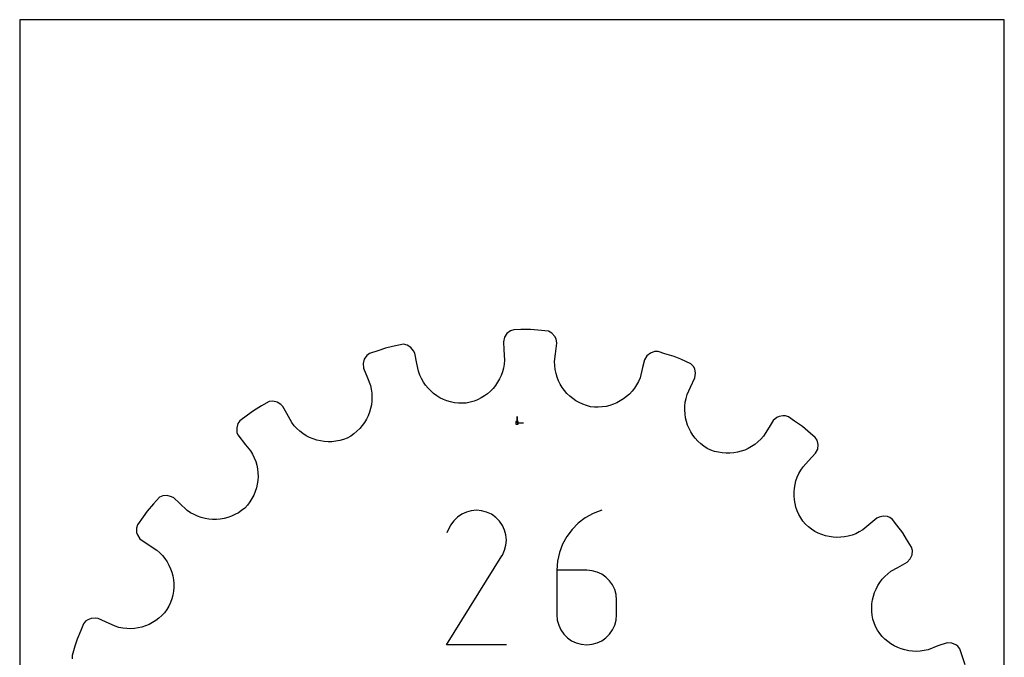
# Model space of a CAD drawing. Extents: x 0 to 216, y 0 to 279.
# Tile 2 of 2: x 0 to 216, y 140 to 279. Entities that reach past the tile are written whole.
import ezdxf

# ---------------------------------------------------------------- set-up
doc = ezdxf.new("R2010")
doc.units = 0

msp = doc.modelspace()

# ---------------------------------------------------------------- linework, layer by layer
at = {"layer": 'annotation', "color": 1}
for p, q in [((109.051908, 190.959435), (109.051908, 192.388185)), ((109.051908, 190.959435), (109.051908, 192.388185)), ((109.051908, 192.388185), (109.051908, 190.959435)), ((109.051908, 190.959435), (110.480658, 190.959435)), ((96.931517, 170.932057), (96.001314, 170.290613)), ((97.948251, 171.400667), (96.931517, 170.932057)), ((99.026615, 171.689974), (97.948251, 171.400667)), ((100.141707, 171.793509), (99.026615, 171.689974)), ((101.268625, 171.704804), (100.141707, 171.793509)), ((102.382469, 171.417389), (101.268625, 171.704804)), ((103.458336, 170.924796), (102.382469, 171.417389)), ((104.420584, 170.241508), (103.458336, 170.924796)), ((103.458336, 170.924796), (103.458336, 170.924796)), ((125.740257, 171.090845), (124.018791, 170.143121)), ((127.616246, 171.794228), (125.740257, 171.090845)), ((127.616246, 171.794228), (127.616246, 171.794228)), ((94.500108, 168.5151), (93.640162, 166.865484)), ((95.182544, 169.482804), (94.500108, 168.5151)), ((96.001314, 170.290613), (95.182544, 169.482804)), ((105.225128, 169.421565), (104.420584, 170.241508)), ((105.864814, 168.490099), (105.225128, 169.421565)), ((106.332487, 167.472239), (105.864814, 168.490099)), ((122.469519, 168.974799), (121.110113, 167.609624)), ((124.018791, 170.143121), (122.469519, 168.974799)), ((106.620995, 166.393114), (106.332487, 167.472239)), ((106.723184, 165.277855), (106.620995, 166.393114)), ((121.110113, 167.609624), (119.958245, 166.071342)), ((106.339986, 163.039452), (106.631899, 164.151591)), ((106.631899, 164.151591), (106.723184, 165.277855)), ((119.031586, 164.383697), (118.347808, 162.570433)), ((119.958245, 166.071342), (119.031586, 164.383697)), ((105.815787, 161.921022), (105.828017, 161.943186)), ((105.828017, 161.943186), (105.840293, 161.966568)), ((105.840293, 161.966568), (106.339986, 163.039452)), ((105.840293, 161.966568), (105.840293, 161.966568)), ((118.347808, 162.570433), (117.924582, 160.655295)), ((93.621669, 142.30433), (105.723784, 161.787182)), ((105.723784, 161.787182), (105.738251, 161.805084)), ((105.723784, 161.787182), (105.723784, 161.787182)), ((105.738251, 161.805084), (105.752125, 161.823139)), ((105.752125, 161.823139), (105.765497, 161.841498)), ((105.765497, 161.841498), (105.778457, 161.860313)), ((105.778457, 161.860313), (105.791098, 161.879738)), ((105.791098, 161.879738), (105.803511, 161.899923)), ((105.803511, 161.899923), (105.815787, 161.921022)), ((117.924582, 160.655295), (117.779579, 158.662028)), ((117.779579, 158.662028), (117.779579, 148.860499)), ((124.328111, 158.662028), (117.779579, 158.662028)), ((125.50588, 158.556922), (124.328111, 158.662028)), ((126.61412, 158.253792), (125.50588, 158.556922)), ((127.634397, 157.770918), (126.61412, 158.253792)), ((128.548281, 157.12658), (127.634397, 157.770918)), ((129.337337, 156.339058), (128.548281, 157.12658)), ((129.983134, 155.426633), (129.337337, 156.339058)), ((130.467239, 154.407585), (129.983134, 155.426633)), ((130.771219, 153.300196), (130.467239, 154.407585)), ((130.876642, 152.122744), (130.771219, 153.300196)), ((130.876642, 148.860499), (130.876642, 152.122744)), ((130.876642, 152.122744), (130.876642, 152.122744)), ((117.779579, 148.860499), (117.779579, 148.860499)), ((117.779579, 148.860499), (117.885307, 147.682476)), ((117.885307, 147.682476), (118.190048, 146.573556)), ((130.467239, 146.573556), (130.771219, 147.682476)), ((130.771219, 147.682476), (130.876642, 148.860499)), ((118.190048, 146.573556), (118.675142, 145.552294)), ((118.675142, 145.552294), (119.321928, 144.637244)), ((129.337337, 144.637244), (129.983134, 145.552294)), ((129.983134, 145.552294), (130.467239, 146.573556)), ((119.321928, 144.637244), (120.111746, 143.846959)), ((120.111746, 143.846959), (121.025934, 143.199996)), ((121.025934, 143.199996), (122.045831, 142.714906)), ((122.045831, 142.714906), (123.152777, 142.410247)), ((125.50588, 142.410247), (126.61412, 142.714906)), ((126.61412, 142.714906), (127.634397, 143.199996)), ((127.634397, 143.199996), (128.548281, 143.846959)), ((128.548281, 143.846959), (129.337337, 144.637244)), ((106.718732, 142.30433), (93.621669, 142.30433)), ((123.152777, 142.410247), (124.328111, 142.30457)), ((124.328111, 142.30457), (125.50588, 142.410247)), ((124.328111, 142.30457), (124.328111, 142.30457))]:
    msp.add_line(p, q, dxfattribs=at)
at = {"layer": 'boundary', "color": 5}
for p, q in [((106.293065, 209.748071), (106.070352, 208.762199)), ((106.824876, 210.574172), (106.293065, 209.748071)), ((107.604493, 211.173586), (106.824876, 210.574172)), ((108.316122, 211.397854), (107.604493, 211.173586)), ((109.90304, 211.41439), (108.316122, 211.397854)), ((112.007266, 211.436317), (109.90304, 211.41439)), ((113.590591, 211.328248), (112.007266, 211.436317)), ((115.989927, 211.071129), (113.590591, 211.328248)), ((116.707227, 210.643487), (115.989927, 211.071129)), ((117.339061, 209.908821), (116.707227, 210.643487)), ((117.614804, 209.421196), (117.339061, 209.908821)), ((80.224227, 207.338126), (78.720079, 206.832241)), ((81.763329, 207.724837), (80.224227, 207.338126)), ((84.124529, 208.221815), (81.763329, 207.724837)), ((84.939056, 208.036655), (84.124529, 208.221815)), ((85.767113, 207.53335), (84.939056, 208.036655)), ((86.37996, 206.76904), (85.767113, 207.53335)), ((106.070352, 208.762199), (106.179005, 207.024442)), ((117.503363, 206.132144), (117.780093, 208.424134)), ((117.780093, 208.424134), (117.614804, 209.421196)), ((76.118312, 205.728022), (75.561773, 204.916951)), ((76.725604, 206.161447), (76.118312, 205.728022)), ((78.720079, 206.832241), (76.725604, 206.161447)), ((86.645235, 206.25765), (86.37996, 206.76904)), ((87.090283, 203.992336), (86.645235, 206.25765)), ((106.179005, 207.024442), (106.323076, 204.720204)), ((117.294664, 204.403622), (117.503363, 206.132144)), ((137.544593, 205.671668), (137.028512, 204.803495)), ((138.306217, 206.29384), (137.544593, 205.671668)), ((139.232808, 206.622774), (138.306217, 206.29384)), ((139.978733, 206.61607), (139.232808, 206.622774)), ((141.49313, 206.141438), (139.978733, 206.61607)), ((143.501194, 205.512085), (141.49313, 206.141438)), ((144.973657, 204.920071), (143.501194, 205.512085)), ((75.561773, 204.916951), (75.311151, 203.966868)), ((75.311151, 203.966868), (75.404076, 202.960579)), ((75.404076, 202.960579), (76.253121, 200.81376)), ((87.42592, 202.283934), (87.090283, 203.992336)), ((106.090444, 202.990462), (105.866359, 202.162041)), ((106.243507, 203.844001), (106.090444, 202.990462)), ((106.323076, 204.720204), (106.243507, 203.844001)), ((117.32299, 203.523994), (117.294664, 204.403622)), ((117.426487, 202.662624), (117.32299, 203.523994)), ((136.594822, 203.117135), (136.019756, 200.881051)), ((137.028512, 204.803495), (136.594822, 203.117135)), ((147.176089, 203.934052), (144.973657, 204.920071)), ((147.726171, 203.305701), (147.176089, 203.934052)), ((148.016066, 202.825957), (147.726171, 203.305701)), ((76.253121, 200.81376), (76.893435, 199.194721)), ((87.724566, 201.455901), (87.42592, 202.283934)), ((88.089232, 200.668622), (87.724566, 201.455901)), ((105.574811, 201.362871), (105.218923, 200.596582)), ((105.866359, 202.162041), (105.574811, 201.362871)), ((117.601724, 201.822147), (117.426487, 202.662624)), ((117.846497, 201.007576), (117.601724, 201.822147)), ((118.157486, 200.221479), (117.846497, 201.007576)), ((136.019756, 200.881051), (135.673375, 200.072294)), ((147.08908, 198.768898), (148.060645, 200.863343)), ((148.211439, 201.862654), (148.016066, 202.825957)), ((148.060645, 200.863343), (148.211439, 201.862654)), ((76.893435, 199.194721), (77.088701, 198.336764)), ((88.515598, 199.923697), (88.089232, 200.668622)), ((89.000158, 199.224561), (88.515598, 199.923697)), ((89.538986, 198.573365), (89.000158, 199.224561)), ((104.325491, 199.174671), (103.794619, 198.526812)), ((104.801492, 199.866205), (104.325491, 199.174671)), ((105.218923, 200.596582), (104.801492, 199.866205)), ((118.532056, 199.468344), (118.157486, 200.221479)), ((118.967004, 198.750674), (118.532056, 199.468344)), ((119.4599, 198.073614), (118.967004, 198.750674)), ((135.263902, 199.307895), (134.794733, 198.589055)), ((135.673375, 200.072294), (135.263902, 199.307895)), ((146.356367, 197.189357), (147.08908, 198.768898)), ((77.088701, 198.336764), (77.206496, 197.477615)), ((77.206496, 197.477615), (77.249395, 196.620602)), ((77.249395, 196.620602), (77.219199, 195.770446)), ((90.12785, 197.972416), (89.538986, 198.573365)), ((90.763228, 197.424411), (90.12785, 197.972416)), ((91.441083, 196.932293), (90.763228, 197.424411)), ((92.15788, 196.498775), (91.441083, 196.932293)), ((92.909261, 196.125478), (92.15788, 196.498775)), ((101.901648, 196.875929), (101.18117, 196.435134)), ((102.579768, 197.374097), (101.901648, 196.875929)), ((103.211741, 197.92563), (102.579768, 197.374097)), ((103.794619, 198.526812), (103.211741, 197.92563)), ((120.007099, 197.43914), (119.4599, 198.073614)), ((120.606576, 196.852169), (120.007099, 197.43914)), ((121.255047, 196.316021), (120.606576, 196.852169)), ((133.072441, 196.734603), (132.406432, 196.224489)), ((133.695131, 197.300332), (133.072441, 196.734603)), ((134.270592, 197.919264), (133.695131, 197.300332)), ((134.794733, 198.589055), (134.270592, 197.919264)), ((146.111535, 196.344123), (146.356367, 197.189357)), ((53.045525, 194.737888), (51.262817, 193.619764)), ((54.699524, 195.665241), (53.045525, 194.737888)), ((55.531265, 195.740936), (54.699524, 195.665241)), ((56.474121, 195.518023), (55.531265, 195.740936)), ((57.293156, 194.980463), (56.474121, 195.518023)), ((57.703574, 194.576059), (57.293156, 194.980463)), ((58.550767, 193.054918), (57.703574, 194.576059)), ((77.117477, 194.931371), (76.946492, 194.107555)), ((77.219199, 195.770446), (77.117477, 194.931371)), ((93.691575, 195.815903), (92.909261, 196.125478)), ((94.501037, 195.572138), (93.691575, 195.815903)), ((95.333662, 195.397105), (94.501037, 195.572138)), ((96.18587, 195.293528), (95.333662, 195.397105)), ((97.053169, 195.263094), (96.18587, 195.293528)), ((97.931842, 195.308602), (97.053169, 195.263094)), ((98.792984, 195.487691), (97.931842, 195.308602)), ((99.623717, 195.737397), (98.792984, 195.487691)), ((100.42075, 196.054204), (99.623717, 195.737397)), ((101.18117, 196.435134), (100.42075, 196.054204)), ((121.949462, 195.833881), (121.255047, 196.316021)), ((122.687233, 195.410206), (121.949462, 195.833881)), ((123.465423, 195.04811), (122.687233, 195.410206)), ((124.281137, 194.751484), (123.465423, 195.04811)), ((125.131199, 194.523565), (124.281137, 194.751484)), ((126.005058, 194.427176), (125.131199, 194.523565)), ((126.872354, 194.408158), (126.005058, 194.427176)), ((127.728247, 194.463069), (126.872354, 194.408158)), ((128.569029, 194.590141), (127.728247, 194.463069)), ((129.390723, 194.78697), (128.569029, 194.590141)), ((130.189483, 195.05111), (129.390723, 194.78697)), ((130.960979, 195.380345), (130.189483, 195.05111)), ((131.701365, 195.772231), (130.960979, 195.380345)), ((132.406432, 196.224489), (131.701365, 195.772231)), ((145.832034, 193.789533), (145.850903, 194.639571)), ((145.850903, 194.639571), (145.943548, 195.492653)), ((145.943548, 195.492653), (146.111535, 196.344123)), ((49.988702, 192.673599), (48.299248, 191.418999)), ((51.262817, 193.619764), (49.988702, 192.673599)), ((59.674132, 191.03791), (58.550767, 193.054918)), ((76.402603, 192.523325), (76.034136, 191.771058)), ((76.70723, 193.303555), (76.402603, 192.523325)), ((76.946492, 194.107555), (76.70723, 193.303555)), ((145.885033, 192.945867), (145.832034, 193.789533)), ((146.008105, 192.113358), (145.885033, 192.945867)), ((166.529792, 192.341296), (166.007479, 192.138408)), ((167.346297, 192.505725), (166.529792, 192.341296)), ((167.906655, 192.520868), (167.346297, 192.505725)), ((168.614142, 192.284138), (167.906655, 192.520868)), ((169.907701, 191.364721), (168.614142, 192.284138)), ((47.85525, 190.819445), (47.577148, 189.876155)), ((48.299248, 191.418999), (47.85525, 190.819445)), ((60.214079, 190.342969), (59.674132, 191.03791)), ((60.804286, 189.706601), (60.214079, 190.342969)), ((75.112388, 190.368189), (74.563587, 189.725799)), ((75.603526, 191.051223), (75.112388, 190.368189)), ((76.034136, 191.771058), (75.603526, 191.051223)), ((146.200151, 191.296406), (146.008105, 192.113358)), ((146.459647, 190.500415), (146.200151, 191.296406)), ((146.784344, 189.728123), (146.459647, 190.500415)), ((164.314432, 190.001911), (163.076547, 188.05299)), ((165.247992, 191.471703), (164.314432, 190.001911)), ((166.007479, 192.138408), (165.247992, 191.471703)), ((171.622941, 190.145588), (169.907701, 191.364721)), ((172.840365, 189.127477), (171.622941, 190.145588)), ((47.577148, 189.876155), (47.632101, 188.895032)), ((47.632101, 188.895032), (47.859817, 188.365785)), ((47.859817, 188.365785), (49.502437, 186.187241)), ((61.43959, 189.130487), (60.804286, 189.706601)), ((62.116419, 188.615049), (61.43959, 189.130487)), ((62.830319, 188.161894), (62.116419, 188.615049)), ((63.575996, 187.772464), (62.830319, 188.161894)), ((72.584907, 188.087059), (71.821637, 187.650787)), ((73.297589, 188.581103), (72.584907, 188.087059)), ((73.958088, 189.128608), (73.297589, 188.581103)), ((74.563587, 189.725799), (73.958088, 189.128608)), ((147.172794, 188.984145), (146.784344, 189.728123)), ((147.624015, 188.274311), (147.172794, 188.984145)), ((148.135382, 187.60085), (147.624015, 188.274311)), ((163.076547, 188.05299), (162.497432, 187.391177)), ((174.45465, 187.777479), (172.840365, 189.127477)), ((49.502437, 186.187241), (50.611716, 184.845287)), ((64.349559, 187.447972), (63.575996, 187.772464)), ((65.146261, 187.189493), (64.349559, 187.447972)), ((65.962164, 186.998192), (65.146261, 187.189493)), ((66.79205, 186.875624), (65.962164, 186.998192)), ((67.631921, 186.82283), (66.79205, 186.875624)), ((68.477194, 186.841175), (67.631921, 186.82283)), ((69.323213, 186.931912), (68.477194, 186.841175)), ((70.165423, 187.09639), (69.323213, 186.931912)), ((70.999776, 187.335602), (70.165423, 187.09639)), ((71.821637, 187.650787), (70.999776, 187.335602)), ((148.706239, 186.970191), (148.135382, 187.60085)), ((149.334271, 186.385111), (148.706239, 186.970191)), ((150.018275, 185.850843), (149.334271, 186.385111)), ((150.756308, 185.371492), (150.018275, 185.850843)), ((160.498024, 185.777157), (159.759327, 185.36609)), ((161.203495, 186.252016), (160.498024, 185.777157)), ((161.871679, 186.790609), (161.203495, 186.252016)), ((162.497432, 187.391177), (161.871679, 186.790609)), ((174.863197, 187.153348), (174.45465, 187.777479)), ((175.086862, 186.195882), (174.863197, 187.153348)), ((174.974643, 185.218858), (175.086862, 186.195882)), ((50.611716, 184.845287), (51.062288, 184.089799)), ((51.062288, 184.089799), (51.440379, 183.308875)), ((151.558063, 185.010226), (150.756308, 185.371492)), ((152.37652, 184.723508), (151.558063, 185.010226)), ((153.207592, 184.511286), (152.37652, 184.723508)), ((154.04656, 184.372344), (153.207592, 184.511286)), ((154.889092, 184.305998), (154.04656, 184.372344)), ((155.730328, 184.310351), (154.889092, 184.305998)), ((156.565679, 184.384857), (155.730328, 184.310351)), ((157.390912, 184.528789), (156.565679, 184.384857)), ((158.201179, 184.740999), (157.390912, 184.528789)), ((158.992435, 185.02064), (158.201179, 184.740999)), ((159.759327, 185.36609), (158.992435, 185.02064)), ((172.951548, 182.623842), (174.522765, 184.315602)), ((174.522765, 184.315602), (174.974643, 185.218858)), ((51.440379, 183.308875), (51.746197, 182.50704)), ((51.746197, 182.50704), (51.980095, 181.68913)), ((51.980095, 181.68913), (52.14236, 180.85985)), ((171.766604, 181.347989), (172.951548, 182.623842)), ((52.14236, 180.85985), (52.233898, 180.023652)), ((52.233898, 180.023652), (52.255493, 179.184748)), ((170.497969, 179.079064), (170.849803, 179.862019)), ((170.849803, 179.862019), (171.272658, 180.619865)), ((171.272658, 180.619865), (171.766604, 181.347989)), ((52.08869, 177.519372), (51.901353, 176.701825)), ((52.206462, 178.348833), (52.08869, 177.519372)), ((52.255493, 179.184748), (52.206462, 178.348833)), ((169.866621, 176.627724), (170.006508, 177.457283)), ((170.006508, 177.457283), (170.217047, 178.276372)), ((170.217047, 178.276372), (170.497969, 179.079064)), ((31.362108, 174.959356), (30.682139, 174.687552)), ((32.327982, 175.038616), (31.362108, 174.959356)), ((33.273292, 174.780369), (32.327982, 175.038616)), ((51.322111, 175.119719), (50.930227, 174.364959)), ((51.645306, 175.900526), (51.322111, 175.119719)), ((51.901353, 176.701825), (51.645306, 175.900526)), ((169.797064, 175.791699), (169.866621, 176.627724)), ((169.797405, 174.953986), (169.797064, 175.791699)), ((169.867577, 174.119191), (169.797405, 174.953986)), ((29.308227, 173.237225), (27.958229, 171.622941)), ((30.682139, 174.687552), (29.308227, 173.237225)), ((33.788215, 174.522765), (33.273292, 174.780369)), ((35.064068, 173.337821), (33.788215, 174.522765)), ((36.755828, 171.766603), (35.064068, 173.337821)), ((49.94632, 172.949963), (49.354915, 172.299203)), ((50.471737, 173.640048), (49.94632, 172.949963)), ((50.930227, 174.364959), (50.471737, 173.640048)), ((170.007506, 173.29192), (169.867577, 174.119191)), ((170.217152, 172.477525), (170.007506, 173.29192)), ((27.958229, 171.622941), (27.038811, 170.329381)), ((37.483951, 171.272658), (36.755828, 171.766603)), ((38.241798, 170.849803), (37.483951, 171.272658)), ((39.024753, 170.497968), (38.241798, 170.849803)), ((47.200886, 170.843532), (46.424386, 170.495801)), ((47.951785, 171.259943), (47.200886, 170.843532)), ((48.671176, 171.745375), (47.951785, 171.259943)), ((49.354915, 172.299203), (48.671176, 171.745375)), ((170.495802, 171.679431), (170.217152, 172.477525)), ((170.843532, 170.902931), (170.495802, 171.679431)), ((171.259943, 170.152032), (170.843532, 170.902931)), ((25.819678, 168.614142), (25.582949, 167.906655)), ((27.038811, 170.329381), (25.819678, 168.614142)), ((39.827445, 170.217047), (39.024753, 170.497968)), ((40.646533, 170.006509), (39.827445, 170.217047)), ((41.476092, 169.866621), (40.646533, 170.006509)), ((42.312118, 169.797065), (41.476092, 169.866621)), ((43.14983, 169.797405), (42.312118, 169.797065)), ((43.984626, 169.867576), (43.14983, 169.797405)), ((44.811897, 170.007507), (43.984626, 169.867576)), ((45.626292, 170.217152), (44.811897, 170.007507)), ((46.424386, 170.495801), (45.626292, 170.217152)), ((171.745375, 169.432641), (171.259943, 170.152032)), ((172.299203, 168.748902), (171.745375, 169.432641)), ((172.949963, 168.157497), (172.299203, 168.748902)), ((186.624696, 168.962986), (184.845287, 167.492101)), ((187.96665, 170.072266), (186.624696, 168.962986)), ((188.495897, 170.299982), (187.96665, 170.072266)), ((189.316842, 170.495342), (188.495897, 170.299982)), ((190.281699, 170.407106), (189.316842, 170.495342)), ((190.819445, 170.248567), (190.281699, 170.407106)), ((191.419, 169.804569), (190.819445, 170.248567)), ((192.365164, 168.530455), (191.419, 169.804569)), ((193.619764, 166.841), (192.365164, 168.530455)), ((25.582949, 167.906655), (25.609511, 166.923699)), ((25.609511, 166.923699), (25.812399, 166.401385)), ((25.812399, 166.401385), (26.34548, 165.574514)), ((173.640049, 167.632079), (172.949963, 168.157497)), ((174.364959, 167.17359), (173.640049, 167.632079)), ((175.119719, 166.781706), (174.364959, 167.17359)), ((175.900526, 166.458511), (175.119719, 166.781706)), ((176.701825, 166.202464), (175.900526, 166.458511)), ((182.50704, 166.35762), (181.689129, 166.123722)), ((183.308875, 166.663438), (182.50704, 166.35762)), ((184.089799, 167.041529), (183.308875, 166.663438)), ((184.845287, 167.492101), (184.089799, 167.041529)), ((194.463005, 165.496558), (193.619764, 166.841)), ((26.34548, 165.574514), (28.581034, 164.010107)), ((177.519372, 166.015127), (176.701825, 166.202464)), ((178.348833, 165.897355), (177.519372, 166.015127)), ((179.184749, 165.848324), (178.348833, 165.897355)), ((180.023652, 165.869919), (179.184749, 165.848324)), ((180.85985, 165.961457), (180.023652, 165.869919)), ((181.689129, 166.123722), (180.85985, 165.961457)), ((195.58113, 163.71385), (194.463005, 165.496558)), ((28.581034, 164.010107), (30.050827, 163.076547)), ((30.050827, 163.076547), (30.71264, 162.497432)), ((30.71264, 162.497432), (31.313208, 161.871679)), ((195.285447, 161.120181), (195.693421, 162.01395)), ((195.77677, 162.993825), (195.58113, 163.71385)), ((195.693421, 162.01395), (195.77677, 162.993825)), ((31.313208, 161.871679), (31.851801, 161.203495)), ((31.851801, 161.203495), (32.32666, 160.498024)), ((32.32666, 160.498024), (32.737727, 159.759327)), ((192.559051, 159.276879), (194.576059, 160.400243)), ((194.576059, 160.400243), (195.285447, 161.120181)), ((32.737727, 159.759327), (33.083177, 158.992435)), ((33.083177, 158.992435), (33.362818, 158.201179)), ((33.362818, 158.201179), (33.575028, 157.390912)), ((189.706602, 157.299531), (190.342969, 157.889738)), ((190.342969, 157.889738), (191.03791, 158.429685)), ((191.03791, 158.429685), (192.559051, 159.276879)), ((33.575028, 157.390912), (33.718959, 156.565679)), ((33.718959, 156.565679), (33.793466, 155.730328)), ((33.793466, 155.730328), (33.797819, 154.889093)), ((188.161894, 155.273498), (188.615049, 155.987397)), ((188.615049, 155.987397), (189.130488, 156.664227)), ((189.130488, 156.664227), (189.706602, 157.299531)), ((33.731473, 154.04656), (33.592531, 153.207592)), ((33.797819, 154.889093), (33.731473, 154.04656)), ((187.189493, 152.957555), (187.447972, 153.754257)), ((187.447972, 153.754257), (187.772464, 154.527821)), ((187.772464, 154.527821), (188.161894, 155.273498)), ((33.09359, 151.558063), (32.732325, 150.756308)), ((33.380309, 152.37652), (33.09359, 151.558063)), ((33.592531, 153.207592), (33.380309, 152.37652)), ((186.82283, 150.471896), (186.875624, 151.311767)), ((186.875624, 151.311767), (186.998193, 152.141653)), ((186.998193, 152.141653), (187.189493, 152.957555)), ((31.718706, 149.334271), (31.133627, 148.706239)), ((32.252974, 150.018275), (31.718706, 149.334271)), ((32.732325, 150.756308), (32.252974, 150.018275)), ((186.841176, 149.626623), (186.82283, 150.471896)), ((186.931912, 148.780603), (186.841176, 149.626623)), ((13.968745, 146.926119), (13.376732, 145.453656)), ((14.436313, 147.507544), (13.968745, 146.926119)), ((14.916057, 147.79744), (14.436313, 147.507544)), ((15.692008, 148.100062), (14.916057, 147.79744)), ((16.670792, 148.146609), (15.692008, 148.100062)), ((17.240474, 148.060645), (16.670792, 148.146609)), ((18.820015, 147.327932), (17.240474, 148.060645)), ((20.91446, 146.356367), (18.820015, 147.327932)), ((29.119672, 147.172795), (28.375694, 146.784345)), ((29.829506, 147.624015), (29.119672, 147.172795)), ((30.502967, 148.135381), (29.829506, 147.624015)), ((31.133627, 148.706239), (30.502967, 148.135381)), ((187.096389, 147.938394), (186.931912, 148.780603)), ((187.335602, 147.104041), (187.096389, 147.938394)), ((187.650787, 146.28218), (187.335602, 147.104041)), ((13.376732, 145.453656), (12.591732, 143.501194)), ((21.759694, 146.111535), (20.91446, 146.356367)), ((22.611164, 145.943549), (21.759694, 146.111535)), ((23.464246, 145.850902), (22.611164, 145.943549)), ((24.314283, 145.832034), (23.464246, 145.850902)), ((25.157949, 145.885034), (24.314283, 145.832034)), ((25.990459, 146.008105), (25.157949, 145.885034)), ((26.80741, 146.200152), (25.990459, 146.008105)), ((27.603402, 146.459647), (26.80741, 146.200152)), ((28.375694, 146.784345), (27.603402, 146.459647)), ((188.087059, 145.51891), (187.650787, 146.28218)), ((188.581103, 144.806228), (188.087059, 145.51891)), ((189.128608, 144.145729), (188.581103, 144.806228)), ((12.591732, 143.501194), (12.117101, 141.986798)), ((189.725799, 143.54023), (189.128608, 144.145729)), ((190.368189, 142.991429), (189.725799, 143.54023)), ((191.051223, 142.50029), (190.368189, 142.991429)), ((191.771059, 142.069681), (191.051223, 142.50029)), ((203.393208, 142.739692), (201.34154, 142.059428)), ((204.375333, 142.684917), (203.393208, 142.739692)), ((205.265651, 142.302773), (204.375333, 142.684917)), ((12.117101, 141.986798), (11.487747, 139.978734)), ((192.523326, 141.701214), (191.771059, 142.069681)), ((193.303555, 141.396587), (192.523326, 141.701214)), ((194.107555, 141.157325), (193.303555, 141.396587)), ((194.931371, 140.98634), (194.107555, 141.157325)), ((195.770446, 140.884618), (194.931371, 140.98634)), ((196.620602, 140.854422), (195.770446, 140.884618)), ((197.477615, 140.897321), (196.620602, 140.854422)), ((198.336763, 141.015115), (197.477615, 140.897321)), ((199.19472, 141.210382), (198.336763, 141.015115)), ((201.34154, 142.059428), (199.19472, 141.210382)), ((205.728022, 141.985505), (205.265651, 142.302773)), ((206.161447, 141.378212), (205.728022, 141.985505)), ((206.667332, 139.874065), (206.161447, 141.378212)), ((11.487747, 139.978734), (11.481042, 139.232808)), ((207.338126, 137.87959), (206.667332, 139.874065))]:
    msp.add_line(p, q, dxfattribs=at)
at = {"layer": 'frame', "color": 5}
for p, q in [((215.9, 279.4), (0, 279.4)), ((0, 279.4), (0, 0)), ((215.9, 0), (215.9, 279.4))]:
    msp.add_line(p, q, dxfattribs=at)
at = {"layer": 'hole', "color": 5}
for p, q in [((109.337658, 191.245185), (108.766158, 191.245185)), ((108.766158, 191.245185), (108.766158, 190.673685)), ((108.766158, 190.673685), (109.337658, 190.673685)), ((109.337658, 190.673685), (109.337658, 191.245185))]:
    msp.add_line(p, q, dxfattribs=at)

doc.saveas('drawing.dxf')
